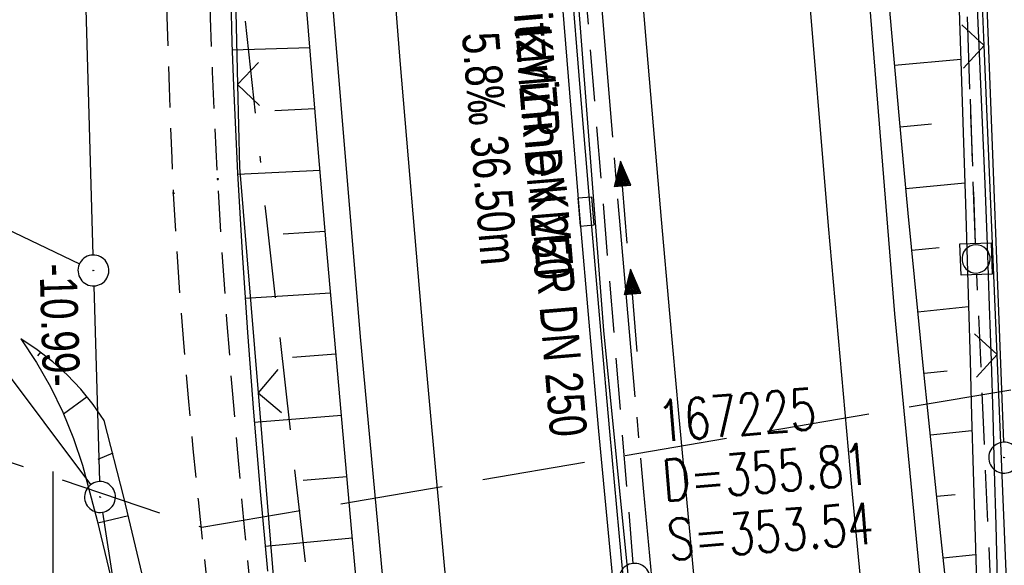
# Model space of a CAD drawing. Extents: x 508885 to 509191, y 457896 to 458644.
# Tile 16 of 57: x 508998 to 509046, y 458100 to 458127. Entities that reach past the tile are written whole.
import ezdxf

# ---------------------------------------------------------------- set-up
doc = ezdxf.new("R2010")
doc.units = 0
doc.header["$LTSCALE"] = 10
doc.header["$MEASUREMENT"] = 0
for name, pattern in [('ACAD_ISO16W100', [73, 15, -6.5, 15, -6.5, 15, -7, 1, -7]), ('ACHSE', [5.5, 4, -0.5, 0.5, -0.5]), ('LT00', [0]), ('LT05', [0.7, 0.5, -0.2]), ('LT11', [0.3, 0.2, -0.1]), ('LT12', [0.4, 0.3, -0.1]), ('STRICHLINIE2', [0.375, 0.25, -0.125])]:
    doc.linetypes.add(name, pattern=pattern)
doc.layers.get('0').update_dxf_attribs({"linetype": 'LT00'})
for name, color, linetype in [('--EK_FBR', 1, 'LT00'), ('--EK_Halt-Pfeil', 4, 'LT00'), ('--EK_Haltung', 7, 'STRICHLINIE2'), ('--EK_Haltung-Text', 140, 'LT00'), ('--EK_Schacht-Text', 5, 'LT00'), ('--EL_DFK_AB_L', 21, 'LT00'), ('--EL_DFK_AB_P', 7, 'LT00'), ('--EL_Halt-Pfeil', 4, 'LT00'), ('--EL_Haltung', 182, 'STRICHLINIE2'), ('--EL_Haltung-Text', 182, 'LT00'), ('-AX-093', 35, 'ACHSE'), ('ABSTAND', 8, 'LT00'), ('BAB-KABEL', 220, 'ACAD_ISO16W100'), ('DFK_AB_L', 21, 'LT00'), ('DFK_AB_P', 7, 'LT00'), ('DFK_KATASTER', 250, 'LT00'), ('DL', 182, 'LT12'), ('LSG', 61, 'LT05'), ('RINNE_TEXT', 11, 'Continuous'), ('V112_AFBR_BAB', 250, 'LT00'), ('V112_BOESCH', 250, 'LT00'), ('V112_BOSCHUNG', 250, 'LT00'), ('V112_FELDWEG', 250, 'LT11'), ('V112_GRABEN', 250, 'LT00'), ('V112_H_BORD', 8, 'LT00'), ('V112_KA_MULD', 182, 'LT00'), ('V112_KA_PRUF', 182, 'LT00'), ('V112_LD_MARK', 250, 'LT00'), ('V112_RASTER', 250, 'LT00'), ('V112_RINNE', 182, 'LT00'), ('V112_SINKK', 182, 'LT00'), ('V112_ZAUN', 40, 'LT00')]:
    doc.layers.add(name, color=color, linetype=linetype)
doc.styles.add('Arial', font='ARIAL.TTF')
doc.styles.add('Haltungsbeschriftung', font='ARIAL.TTF', dxfattribs={"width": 0.75})
doc.styles.add('schachtbeschriftung', font='romans.shx', dxfattribs={"width": 0.75, "height": 2})
doc.styles.get("Standard").update_dxf_attribs({"font": 'ARIAL.TTF'})

# ---------------------------------------------------------------- blocks, each defined once
blk = doc.blocks.new('SYMB0003')
at = {"color": 0, "linetype": 'ByBlock'}
for p, q in [((-0.015712, 0), (0.010166, 0.012015)), ((0, -0.021257), (-0.015712, 0)), ((0.010166, 0.012015), (0, -0.021257))]:
    blk.add_line(p, q, dxfattribs=at)
for points in [[(-0.031395, 0.499013), (-0.093691, 0.491144), (-0.154509, 0.475528), (-0.21289, 0.452414), (-0.267913, 0.422164), (-0.318712, 0.385257), (-0.364484, 0.342274), (-0.404509, 0.293893), (-0.438154, 0.240877), (-0.464888, 0.184062), (-0.484292, 0.124345), (-0.496058, 0.062667), (-0.5, 0)], [(0.5, 0), (0.496057, 0.062667), (0.484292, 0.124345), (0.464888, 0.184062), (0.438153, 0.240877), (0.404509, 0.293893), (0.364484, 0.342274), (0.318712, 0.385257), (0.267913, 0.422164), (0.21289, 0.452414), (0.154509, 0.475528), (0.093691, 0.491144), (0.031395, 0.499013), (-0.031395, 0.499013)], [(-0.5, 0), (-0.496058, -0.062667), (-0.484292, -0.124345), (-0.464888, -0.184062), (-0.438154, -0.240877), (-0.404509, -0.293893), (-0.364485, -0.342274), (-0.318712, -0.385257), (-0.267914, -0.422164), (-0.21289, -0.452414), (-0.154509, -0.475529), (-0.093691, -0.491144), (-0.031395, -0.499014), (0.031395, -0.499014)], [(0.031395, -0.499014), (0.093691, -0.491144), (0.154509, -0.475529), (0.21289, -0.452414), (0.267914, -0.422164), (0.318712, -0.385257), (0.364485, -0.342274), (0.404509, -0.293893), (0.438154, -0.240877), (0.464889, -0.184062), (0.484292, -0.124345), (0.496058, -0.062667), (0.5, 0)]]:
    blk.add_lwpolyline(points, dxfattribs=at)
blk = doc.blocks.new('SYMB0011')
at = {"color": 0, "linetype": 'ByBlock'}
for p, q in [((0.5, 0), (-0.5, 0)), ((0, 0.5), (0, -0.5))]:
    blk.add_line(p, q, dxfattribs=at)
blk = doc.blocks.new('SYMB0024')
at = {"color": 0, "linetype": 'ByBlock'}
for p, q in [((-0.5, 0.5), (0, 0)), ((0, 0), (0.5, 0.5))]:
    blk.add_line(p, q, dxfattribs=at)
blk = doc.blocks.new('SYMB0652')
at = {"color": 0, "linetype": 'ByBlock'}
blk.add_lwpolyline([(-0.15, -0.075), (0.15, -0.075), (0.15, 0.075), (-0.15, 0.075), (-0.15, -0.075)], dxfattribs=at)
blk = doc.blocks.new('SYMB1210')
at = {"color": 0, "linetype": 'ByBlock'}
blk.add_line((0.018815, -0.179014), (0.055623, -0.17119), dxfattribs=at)
for points in [[(-0.2, -0.2), (-0.2, 0.2), (0.2, 0.2), (0.2, -0.2), (-0.2, -0.2)], [(0.018815, 0.179014), (-0.018815, 0.179014), (-0.055623, 0.17119), (-0.09, 0.155885), (-0.120444, 0.133766), (-0.145623, 0.105801), (-0.164438, 0.073213), (-0.176067, 0.037424), (-0.18, 0)], [(0.18, 0), (0.176067, 0.037424), (0.164438, 0.073213), (0.145623, 0.105801), (0.120444, 0.133766), (0.09, 0.155885), (0.055623, 0.17119), (0.018815, 0.179014)], [(-0.18, 0), (-0.176067, -0.037424), (-0.164438, -0.073213), (-0.145623, -0.105801), (-0.120444, -0.133766), (-0.09, -0.155885), (-0.055623, -0.17119), (-0.018815, -0.179014), (0.018815, -0.179014)], [(0.055623, -0.17119), (0.09, -0.155885), (0.120444, -0.133766), (0.145623, -0.105801), (0.164438, -0.073213), (0.176067, -0.037424), (0.18, 0)]]:
    blk.add_lwpolyline(points, dxfattribs=at)
blk = doc.blocks.new('SYMB0070')
at = {"color": 0, "linetype": 'ByBlock'}
for p, q in [((-0.5, 0), (0.2, 0)), ((0.5, 0), (0.2, 0.1)), ((0.2, 0.1), (0.2, 0)), ((0.468, 0), (0.21, 0.086)), ((0.21, 0.086), (0.21, -0.086)), ((0.21, -0.086), (0.468, 0)), ((0.22, -0.072), (0.437, 0)), ((0.23, -0.058), (0.405, 0)), ((0.24, -0.045), (0.374, 0)), ((0.342, 0), (0.25, 0.031)), ((0.25, 0.031), (0.25, -0.031)), ((0.25, -0.031), (0.342, 0)), ((0.26, -0.017), (0.31, 0)), ((0.27, -0.003), (0.279, 0))]:
    blk.add_line(p, q, dxfattribs=at)
for points in [[(0.2, 0), (0.2, -0.1), (0.5, 0)], [(0.437, 0), (0.22, 0.072), (0.22, -0.072)], [(0.405, 0), (0.23, 0.058), (0.23, -0.058)], [(0.374, 0), (0.24, 0.045), (0.24, -0.045)], [(0.31, 0), (0.26, 0.017), (0.26, -0.017)], [(0.279, 0), (0.27, 0.003), (0.27, -0.003)]]:
    blk.add_lwpolyline(points, dxfattribs=at)

msp = doc.modelspace()

# ---------------------------------------------------------------- linework, layer by layer
at = {"layer": '--EK_FBR', "linetype": 'LT11', "flags": 128}
for points in [[(509036.495, 457899.887), (509036.18, 457901.445), (509035.062, 457907.213), (509033.993, 457912.99), (509032.97, 457918.776), (509031.993, 457924.569), (509031.553, 457927.268), (509031.121, 457929.969), (509030.694, 457932.671), (509030.271, 457935.373), (509029.848, 457938.075), (509029.425, 457940.777), (509028.998, 457943.479), (509028.424, 457947.064), (509027.843, 457950.648), (509027.257, 457954.231), (509026.668, 457957.814), (509026.077, 457961.397), (509025.487, 457964.979), (509024.901, 457968.562), (509024.319, 457972.146), (509023.744, 457975.731), (509023.164, 457979.405), (509022.591, 457983.079), (509022.024, 457986.755), (509021.461, 457990.431), (509020.901, 457994.108), (509020.34, 457997.785), (509019.779, 458001.461), (509019.214, 458005.138), (509018.804, 458007.79), (509018.394, 458010.442), (509017.988, 458013.095), (509017.588, 458015.749), (509017.198, 458018.404), (509016.82, 458021.06), (509016.457, 458023.719), (509016.124, 458026.293), (509015.805, 458028.868), (509015.497, 458031.445), (509015.198, 458034.023), (509014.904, 458036.602), (509014.614, 458039.182), (509014.323, 458041.761), (509014.03, 458044.34), (509013.73, 458046.919), (509013.422, 458049.496), (509013.07, 458052.329), (509012.707, 458055.161), (509012.337, 458057.991), (509011.962, 458060.821), (509011.586, 458063.651), (509011.213, 458066.481), (509010.845, 458069.312), (509010.486, 458072.144), (509010.138, 458074.976), (509009.807, 458077.811), (509009.557, 458080.047), (509009.317, 458082.285), (509009.082, 458084.523), (509008.849, 458086.762), (509008.617, 458089.001), (509008.381, 458091.24), (509008.115, 458093.715), (509007.844, 458096.19), (509007.574, 458098.665), (509007.307, 458101.14), (509007.047, 458103.616), (509006.798, 458106.093), (509006.563, 458108.57), (509006.347, 458111.049), (509006.152, 458113.529), (509005.983, 458116.01), (509005.843, 458118.493), (509005.765, 458120.206), (509005.698, 458121.919), (509005.639, 458123.633), (509005.584, 458125.347), (509005.529, 458127.061), (509005.469, 458128.775), (509005.402, 458130.489), (509005.323, 458132.202), (509005.142, 458135.285), (509004.908, 458138.365), (509004.621, 458141.44), (509004.28, 458144.51), (509003.884, 458147.573), (509003.367, 458151.035), (509002.778, 458154.484), (509002.115, 458157.921), (509001.736, 458159.729), (509001.342, 458161.534), (509000.937, 458163.337), (509000.526, 458165.138), (509000.113, 458166.939), (508999.705, 458168.741), (508999.305, 458170.544), (508998.918, 458172.349), (508998.549, 458174.157), (508998.204, 458175.97), (508997.794, 458178.337), (508997.428, 458180.711), (508997.102, 458183.092), (508996.812, 458185.48), (508996.554, 458187.871), (508996.325, 458190.267), (508996.121, 458192.666), (508995.938, 458195.068), (508995.772, 458197.47), (508995.62, 458199.873), (508995.325, 458205.103), (508995.078, 458210.331), (508994.879, 458215.559), (508994.729, 458220.789), (508994.671, 458223.459), (508994.623, 458226.13), (508994.582, 458228.801), (508994.546, 458231.473), (508994.511, 458234.144), (508994.475, 458236.816), (508994.435, 458239.488), (508994.388, 458242.159), (508994.323, 458245.233), (508994.247, 458248.307), (508994.164, 458251.38), (508994.075, 458254.453), (508993.983, 458257.526), (508993.891, 458260.6), (508993.8, 458263.673), (508993.716, 458266.642), (508993.639, 458269.611), (508993.57, 458272.581), (508993.511, 458275.55), (508993.465, 458278.52), (508993.433, 458281.49), (508993.418, 458284.46), (508993.418, 458286.652), (508993.425, 458288.845), (508993.436, 458291.037), (508993.447, 458293.23), (508993.464, 458300.395), (508993.449, 458307.561), (508993.404, 458314.726), (508993.375, 458317.831), (508993.343, 458320.937), (508993.31, 458324.042), (508993.278, 458327.147), (508993.249, 458330.252), (508993.227, 458333.358), (508993.212, 458336.463), (508993.207, 458339.461), (508993.21, 458342.46), (508993.22, 458345.458), (508993.233, 458348.457), (508993.25, 458351.455), (508993.267, 458354.454), (508993.283, 458357.452), (508993.297, 458360.455), (508993.31, 458363.459), (508993.325, 458366.462), (508993.344, 458369.465), (508993.368, 458372.469), (508993.401, 458375.472), (508993.443, 458378.475), (508993.517, 458382.413), (508993.613, 458386.35), (508993.733, 458390.287), (508993.879, 458394.222), (508994.051, 458398.157), (508994.251, 458402.09), (508994.421, 458405.053), (508994.604, 458408.014), (508994.798, 458410.975), (508995, 458413.936), (508995.207, 458416.896), (508995.415, 458419.857), (508995.622, 458422.817), (508995.825, 458425.778), (508996, 458428.405), (508996.172, 458431.032), (508996.345, 458433.658), (508996.523, 458436.285), (508996.708, 458438.91), (508996.905, 458441.535), (508997.116, 458444.159), (508997.347, 458446.81), (508997.593, 458449.46), (508997.852, 458452.109), (508998.121, 458454.757), (508998.398, 458457.404), (508998.68, 458460.05), (508998.964, 458462.696), (508999.248, 458465.341), (508999.607, 458468.715), (508999.962, 458472.088), (509000.317, 458475.462), (509000.673, 458478.837), (509001.033, 458482.214), (509001.398, 458485.592), (509001.537, 458486.858), (509001.683, 458488.124), (509001.839, 458489.388), (509002.011, 458490.649), (509002.204, 458491.906), (509002.422, 458493.158), (509002.671, 458494.404), (509002.919, 458495.501), (509003.186, 458496.595), (509003.465, 458497.686), (509003.747, 458498.776), (509004.026, 458499.867), (509004.292, 458500.961), (509004.538, 458502.059), (509004.745, 458503.089), (509004.932, 458504.123), (509005.106, 458505.16), (509005.271, 458506.198), (509005.434, 458507.237), (509005.6, 458508.276), (509005.834, 458509.672), (509006.078, 458511.067), (509006.327, 458512.46), (509006.577, 458513.853), (509006.822, 458515.247), (509007.057, 458516.642), (509007.382, 458518.714), (509007.679, 458520.79), (509007.954, 458522.87), (509008.21, 458524.952), (509008.451, 458527.037), (509008.683, 458529.123), (509008.908, 458531.21), (509009.131, 458533.298), (509009.357, 458535.386), (509009.59, 458537.472), (509009.967, 458540.675), (509010.368, 458543.875), (509010.79, 458547.071), (509011.23, 458550.265), (509011.687, 458553.457), (509012.157, 458556.646), (509012.638, 458559.834), (509012.972, 458562.009)], [(509038.565, 457899.833), (509038.517, 457900.069), (509037.883, 457903.29), (509037.269, 457906.515), (509036.673, 457909.744), (509036.094, 457912.975), (509035.529, 457916.21), (509034.975, 457919.447), (509034.431, 457922.685), (509033.894, 457925.924), (509033.274, 457929.705), (509032.66, 457933.487), (509032.048, 457937.268), (509031.437, 457941.05), (509030.825, 457944.831), (509030.073, 457949.46), (509029.318, 457954.088), (509028.561, 457958.716), (509027.805, 457963.344), (509027.05, 457967.973), (509026.298, 457972.601), (509025.55, 457977.231), (509025.432, 457977.97), (509024.588, 457983.254), (509023.637, 457989.278), (509022.699, 457995.304), (509021.775, 458001.333), (509020.867, 458007.364), (509020.383, 458010.623), (509019.907, 458013.882), (509019.439, 458017.143), (509018.981, 458020.405), (509018.535, 458023.669), (509018.1, 458026.959), (509017.676, 458030.25), (509017.263, 458033.543), (509016.858, 458036.837), (509016.459, 458040.132), (509016.063, 458043.428), (509015.67, 458046.723), (509015.276, 458050.019), (509014.789, 458054.069), (509014.301, 458058.119), (509013.812, 458062.168), (509013.323, 458066.218), (509012.837, 458070.268), (509012.354, 458074.318), (509011.875, 458078.369), (509011.481, 458081.748), (509011.093, 458085.129), (509010.712, 458088.51), (509010.341, 458091.894), (509009.979, 458095.299), (509009.631, 458098.705), (509009.3, 458102.114), (509008.988, 458105.524), (509008.698, 458108.935), (509008.432, 458112.348), (509008.194, 458115.761), (509007.986, 458119.175), (509007.849, 458121.785), (509007.732, 458124.396), (509007.637, 458127.01), (509007.565, 458129.626), (509007.518, 458132.247), (509007.501, 458133.81), (509007.487, 458135.373), (509007.471, 458136.937), (509007.445, 458138.499), (509007.404, 458140.06), (509007.342, 458141.618), (509007.253, 458143.172), (509007.13, 458144.722), (509006.968, 458146.267), (509006.76, 458147.805), (509006.538, 458149.147), (509006.281, 458150.484), (509005.996, 458151.817), (509005.688, 458153.148), (509005.363, 458154.475), (509005.027, 458155.801), (509004.684, 458157.126), (509004.341, 458158.451), (509003.701, 458160.974), (509003.083, 458163.5), (509002.491, 458166.03), (509001.928, 458168.564), (509001.397, 458171.104), (509000.901, 458173.651), (509000.446, 458176.205), (509000.023, 458178.82), (508999.643, 458181.443), (508999.302, 458184.073), (508998.998, 458186.708), (508998.729, 458189.348), (508998.493, 458191.991), (508998.286, 458194.637), (508998.107, 458197.286), (508997.952, 458199.935), (508997.821, 458202.574), (508997.709, 458205.212), (508997.615, 458207.851), (508997.535, 458210.49), (508997.467, 458213.13), (508997.408, 458215.769), (508997.357, 458218.408), (508997.309, 458221.048), (508997.238, 458225.249), (508997.17, 458229.451), (508997.104, 458233.653), (508997.038, 458237.855), (508996.97, 458242.057), (508996.898, 458246.465), (508996.823, 458250.873), (508996.748, 458255.28), (508996.673, 458259.688), (508996.6, 458264.095), (508996.537, 458268.034), (508996.477, 458271.972), (508996.423, 458275.91), (508996.375, 458279.848), (508996.336, 458283.787), (508996.311, 458286.935), (508996.291, 458290.084), (508996.275, 458293.232), (508996.262, 458296.326), (508996.25, 458299.421), (508996.237, 458302.515), (508996.222, 458305.609), (508996.201, 458308.703), (508996.174, 458311.798), (508996.139, 458314.892), (508996.102, 458317.583), (508996.059, 458320.274), (508996.016, 458322.965), (508995.976, 458325.655), (508995.942, 458328.346), (508995.917, 458331.037), (508995.904, 458333.727), (508995.908, 458336.418), (508995.927, 458338.789), (508995.957, 458341.159), (508995.996, 458343.53), (508996.039, 458345.901), (508996.084, 458348.272), (508996.126, 458350.643), (508996.162, 458353.014), (508996.189, 458355.385), (508996.203, 458357.756), (508996.202, 458360.048), (508996.19, 458362.339), (508996.171, 458364.631), (508996.149, 458366.923), (508996.128, 458369.215), (508996.113, 458371.506), (508996.107, 458373.798), (508996.115, 458376.089), (508996.141, 458378.38), (508996.19, 458380.737), (508996.259, 458383.094), (508996.346, 458385.451), (508996.448, 458387.807), (508996.562, 458390.163), (508996.685, 458392.519), (508996.814, 458394.875), (508996.947, 458397.23), (508997.08, 458399.586), (508997.261, 458402.829), (508997.441, 458406.072), (508997.621, 458409.315), (508997.806, 458412.557), (508997.997, 458415.798), (508998.198, 458419.039), (508998.41, 458422.279), (508998.637, 458425.518), (508998.832, 458428.137), (508999.036, 458430.755), (508999.246, 458433.373), (508999.459, 458435.99), (508999.672, 458438.608), (508999.882, 458441.226), (509000.087, 458443.845), (509000.265, 458446.202), (509000.441, 458448.559), (509000.616, 458450.916), (509000.795, 458453.272), (509000.98, 458455.628), (509001.176, 458457.983), (509001.385, 458460.336), (509001.611, 458462.688), (509001.857, 458465.037), (509002.148, 458467.57), (509002.462, 458470.1), (509002.797, 458472.627), (509003.148, 458475.153), (509003.513, 458477.678), (509003.887, 458480.201), (509004.267, 458482.723), (509004.65, 458485.244), (509005.089, 458488.136), (509005.53, 458491.028), (509005.976, 458493.92), (509006.216, 458495.452), (509006.463, 458496.982), (509006.72, 458498.511), (509006.994, 458500.036), (509007.288, 458501.558), (509007.534, 458502.749), (509007.789, 458503.938), (509008.045, 458505.126), (509008.296, 458506.316), (509008.535, 458507.508), (509008.807, 458508.988), (509009.053, 458510.473), (509009.279, 458511.962), (509009.489, 458513.454), (509009.686, 458514.947), (509009.875, 458516.442), (509010.157, 458518.738), (509010.431, 458521.034), (509010.702, 458523.331), (509010.971, 458525.627), (509011.242, 458527.923), (509011.518, 458530.218), (509011.8, 458532.511), (509012.092, 458534.804), (509012.396, 458537.095), (509012.754, 458539.657), (509013.127, 458542.216), (509013.513, 458544.774), (509013.909, 458547.331), (509014.31, 458549.888), (509014.714, 458552.443), (509015.118, 458555), (509015.517, 458557.556), (509015.91, 458560.114), (509016.02, 458560.853)]]:
    msp.add_lwpolyline(points, dxfattribs=at)
at = {"layer": '--EK_FBR'}
for points in [[(509044.934, 457899.665), (509044.777, 457900.436), (509040.408, 457923.488), (509036.279, 457946.653), (509032.268, 457970.926), (509028.788, 457993.791), (509025.498, 458016.924), (509022.446, 458040.247), (509019.611, 458064.199), (509017.252, 458086.404), (509014.912, 458111.539), (509013.017, 458134.288), (509011.423, 458156.375), (509010.071, 458179.707), (509009.028, 458201.516), (509008.114, 458228.311), (509007.506, 458252.996), (509007.222, 458275.046), (509007.268, 458299.378), (509007.454, 458322.883), (509007.977, 458345.83)], [(509071.575, 457898.964), (509068.281, 457915.614), (509064, 457939.002), (509059.781, 457963.33), (509056.225, 457985.851), (509054.528, 457997.189), (509051.335, 458019.378), (509048.299, 458042.937), (509045.523, 458066.144), (509043.153, 458088.796), (509040.848, 458112.654), (509038.935, 458136.305), (509037.469, 458157.776), (509036.003, 458180.48), (509034.875, 458203.339), (509034.085, 458227.234), (509033.472, 458253.025), (509033.144, 458275.666), (509033.179, 458299.039), (509033.444, 458322.397), (509033.995, 458344.72)]]:
    msp.add_lwpolyline(points, dxfattribs=at)
at = {"layer": '--EK_FBR', "color": 2}
msp.add_lwpolyline([(509024.225, 458197.107), (509024.478, 458191.594), (509024.751, 458186.082), (509025.044, 458180.571), (509025.264, 458176.667), (509025.494, 458172.763), (509025.733, 458168.86), (509025.978, 458164.957), (509026.229, 458161.055), (509026.485, 458157.153), (509026.774, 458152.809), (509027.069, 458148.466), (509027.372, 458144.124), (509027.685, 458139.782), (509028.011, 458135.441), (509028.368, 458130.885), (509028.738, 458126.33), (509029.121, 458121.776), (509029.515, 458117.223), (509029.917, 458112.671), (509030.354, 458107.817), (509030.8, 458102.965), (509031.256, 458098.113)], dxfattribs=at)
at = {"layer": '--EK_Haltung'}
for p, q in [((509044.77, 458116.061), (509043.431, 458153.243)), ((509028.156, 458100.537), (509025.251, 458135.42)), ((509046.564, 458076.342), (509044.831, 458114.562))]:
    msp.add_line(p, q, dxfattribs=at)
at = {"layer": '--EL_DFK_AB_L'}
for p, q in [((509044.469, 458149.521), (509046.131, 458106.418)), ((509001.132, 458142.73), (509001.928, 458115.5)), ((509001.972, 458114), (509002.248, 458104.51)), ((509002.385, 458103.017), (509007.526, 458069.681))]:
    msp.add_line(p, q, dxfattribs=at)
at = {"layer": '--EL_Haltung'}
for p, q in [((509044.77, 458116.061), (509043.431, 458153.243)), ((509028.156, 458100.537), (509025.251, 458135.42)), ((509046.564, 458076.342), (509044.831, 458114.562))]:
    msp.add_line(p, q, dxfattribs=at)
at = {"layer": '-AX-093', "ltscale": 0.2}
msp.add_lwpolyline([(509020.707, 458331.149), (509020.469, 458318.518), (509020.311, 458305.885), (509020.232, 458293.252), (509020.234, 458280.619), (509020.315, 458267.986), (509020.477, 458255.354), (509020.718, 458242.723), (509021.04, 458230.094), (509021.441, 458217.467), (509021.923, 458204.843), (509022.484, 458192.222), (509023.125, 458179.605), (509023.846, 458166.992), (509024.647, 458154.384), (509025.528, 458141.782), (509026.489, 458129.185), (509027.529, 458116.595), (509028.649, 458104.011), (509029.849, 458091.435), (509031.128, 458078.867), (509032.487, 458066.307), (509033.926, 458053.756), (509035.444, 458041.214)], dxfattribs=at)
at = {"layer": 'BAB-KABEL', "ltscale": 0.03, "flags": 128}
msp.add_lwpolyline([(509030.381, 458640.305), (509028.862, 458630.359), (509025.782, 458607.356), (509022.865, 458586.792), (509019.457, 458565.396), (509016.703, 458545.969), (509012.658, 458524.774), (509009.414, 458505.662), (509006.499, 458487.362), (509004.395, 458471.637), (509001.968, 458455.15), (509000.184, 458433.437), (508998.889, 458411.254), (508997.915, 458389.213), (508997.751, 458367.359), (508997.427, 458340.488), (508997.265, 458311.669), (508997.265, 458292.245), (508997.694, 458242.661), (508999.533, 458200.892), (509000.202, 458184.134), (509007.234, 458146.46), (509010.333, 458117.354), (509014.944, 458076.455), (509017.63, 458049.491), (509019.256, 458036.621), (509024.514, 457998.778), (509025.455, 457991.53), (509029.992, 457962.287), (509036.078, 457925.561), (509040.905, 457899.771)], dxfattribs=at)
at = {"layer": 'DFK_AB_L'}
for p, q in [((509044.469, 458149.521), (509046.131, 458106.418)), ((509001.132, 458142.73), (509001.928, 458115.5)), ((509001.972, 458114), (509002.248, 458104.51)), ((509002.385, 458103.017), (509007.526, 458069.681))]:
    msp.add_line(p, q, dxfattribs=at)
at = {"layer": 'DFK_KATASTER'}
for p, q in [((508982.55, 458124), (509001.273, 458115.072)), ((509001.821, 458104.359), (508995.31, 458113.049))]:
    msp.add_line(p, q, dxfattribs=at)
at = {"layer": 'DL'}
msp.add_line((509044.77, 458116.061), (509043.431, 458153.243), dxfattribs=at)
at = {"layer": 'LSG', "flags": 128}
msp.add_lwpolyline([(508890.425, 458112.64), (508909.465, 458112.956), (508966.55, 458116.115), (509007.219, 458102.289), (509069.02, 458112.799), (509161.46, 458152.968), (509178.693, 458157.046)], dxfattribs=at)
at = {"layer": 'V112_AFBR_BAB'}
for points in [[(509044.934, 457899.665), (509044.777, 457900.436), (509040.408, 457923.488), (509036.279, 457946.653), (509032.268, 457970.926), (509028.788, 457993.791), (509025.498, 458016.924), (509022.446, 458040.247), (509019.611, 458064.199), (509017.252, 458086.404), (509014.912, 458111.539), (509013.017, 458134.288), (509011.423, 458156.375), (509010.071, 458179.707), (509009.028, 458201.516), (509008.114, 458228.311), (509007.506, 458252.996), (509007.222, 458275.046), (509007.268, 458299.378), (509007.454, 458322.883), (509007.977, 458345.83)], [(509071.575, 457898.964), (509068.281, 457915.614), (509064, 457939.002), (509059.781, 457963.33), (509056.225, 457985.851), (509054.528, 457997.189), (509051.335, 458019.378), (509048.299, 458042.937), (509045.523, 458066.144), (509043.153, 458088.796), (509040.848, 458112.654), (509038.935, 458136.305), (509037.469, 458157.776), (509036.003, 458180.48), (509034.875, 458203.339), (509034.085, 458227.234), (509033.472, 458253.025), (509033.144, 458275.666), (509033.179, 458299.039), (509033.444, 458322.397), (509033.995, 458344.72)]]:
    msp.add_lwpolyline(points, dxfattribs=at)
at = {"layer": 'V112_AFBR_BAB', "color": 0}
msp.add_lwpolyline([(509024.225, 458197.107), (509024.478, 458191.594), (509024.751, 458186.082), (509025.044, 458180.571), (509025.264, 458176.667), (509025.494, 458172.763), (509025.733, 458168.86), (509025.978, 458164.957), (509026.229, 458161.055), (509026.485, 458157.153), (509026.774, 458152.809), (509027.069, 458148.466), (509027.372, 458144.124), (509027.685, 458139.782), (509028.011, 458135.441), (509028.368, 458130.885), (509028.738, 458126.33), (509029.121, 458121.776), (509029.515, 458117.223), (509029.917, 458112.671), (509030.354, 458107.817), (509030.8, 458102.965), (509031.256, 458098.113)], dxfattribs=at)
at = {"layer": 'V112_BOESCH'}
for points in [[(509014.923, 458097.303), (509014.49, 458102.05), (509014.065, 458106.798), (509013.647, 458111.547), (509013.251, 458116.096), (509012.862, 458120.646), (509012.481, 458125.196), (509012.11, 458129.747), (509011.752, 458134.299), (509011.419, 458138.695), (509011.097, 458143.091), (509010.785, 458147.489), (509010.481, 458151.886), (509010.183, 458156.284), (509009.989, 458159.196), (509009.799, 458162.108), (509009.617, 458165.021)], [(509043.504, 458097.942), (509043.056, 458102.186), (509042.778, 458104.836), (509042.503, 458107.487), (509042.231, 458110.138), (509041.965, 458112.79), (509041.504, 458117.528), (509041.063, 458122.268), (509040.638, 458127.009), (509040.23, 458131.752), (509039.837, 458136.496), (509039.412, 458141.821), (509039.004, 458147.147), (509038.612, 458152.474), (509038.235, 458157.804), (509038.012, 458161.059), (509037.797, 458164.314)], [(509008.616, 458127.926), (509008.671, 458125.812), (509008.747, 458123.699), (509008.841, 458121.587), (509008.948, 458119.476), (509009.17, 458115.61), (509009.424, 458111.745), (509009.713, 458107.882), (509010.037, 458104.022), (509010.397, 458100.164)], [(509004.312, 458100.018), (509003.431, 458103.755), (509002.474, 458107.473), (509001.932, 458108.255), (509001.333, 458108.993), (509000.679, 458109.684), (508999.974, 458110.324), (508999.223, 458110.908), (508998.43, 458111.433)], [(508998.43, 458111.433), (508999.185, 458110.291), (508999.864, 458109.101), (509000.462, 458107.87), (509000.979, 458106.601), (509001.411, 458105.302), (509002.126, 458102.616), (509002.77, 458099.912), (509003.345, 458097.192), (509003.849, 458094.459), (509004.281, 458091.713), (509004.643, 458088.957), (509004.933, 458086.192), (509005.152, 458083.421), (509003.534, 458070.039), (509012.022, 458020.273)]]:
    msp.add_lwpolyline(points, dxfattribs=at)
at = {"layer": 'V112_BOSCHUNG'}
for p, q in [((509008.683, 458125.452), (509012.45, 458125.572)), ((509040.842, 458124.715), (509044.058, 458125)), ((509010.75, 458122.517), (509012.697, 458122.606)), ((509041.112, 458121.727), (509042.634, 458121.862)), ((509008.951, 458119.422), (509012.949, 458119.625)), ((509041.391, 458118.732), (509044.25, 458119.001)), ((509011.162, 458116.531), (509013.203, 458116.653)), ((509041.676, 458115.74), (509043.009, 458115.872)), ((509009.311, 458113.406), (509013.461, 458113.673)), ((509041.969, 458112.747), (509044.429, 458113.005)), ((508999.375, 458110.795), (508999.24, 458110.608)), ((509011.621, 458110.548), (509013.721, 458110.702)), ((509042.27, 458109.762), (509043.392, 458109.879)), ((509001.651, 458108.613), (509000.499, 458107.784)), ((509009.752, 458107.394), (509013.984, 458107.723)), ((509042.576, 458106.777), (509044.597, 458106.989)), ((509002.893, 458105.879), (509002.156, 458105.575)), ((509012.126, 458104.57), (509014.248, 458104.754)), ((509042.887, 458103.794), (509043.785, 458103.888)), ((509003.651, 458102.851), (509002.157, 458102.487)), ((509010.28, 458101.38), (509014.514, 458101.785)), ((509043.201, 458100.81), (509044.776, 458100.975))]:
    msp.add_line(p, q, dxfattribs=at)
at = {"layer": 'V112_FELDWEG', "flags": 128}
for points in [[(509036.495, 457899.887), (509036.18, 457901.445), (509035.062, 457907.213), (509033.993, 457912.99), (509032.97, 457918.776), (509031.993, 457924.569), (509031.553, 457927.268), (509031.121, 457929.969), (509030.694, 457932.671), (509030.271, 457935.373), (509029.848, 457938.075), (509029.425, 457940.777), (509028.998, 457943.479), (509028.424, 457947.064), (509027.843, 457950.648), (509027.257, 457954.231), (509026.668, 457957.814), (509026.077, 457961.397), (509025.487, 457964.979), (509024.901, 457968.562), (509024.319, 457972.146), (509023.744, 457975.731), (509023.164, 457979.405), (509022.591, 457983.079), (509022.024, 457986.755), (509021.461, 457990.431), (509020.901, 457994.108), (509020.34, 457997.785), (509019.779, 458001.461), (509019.214, 458005.138), (509018.804, 458007.79), (509018.394, 458010.442), (509017.988, 458013.095), (509017.588, 458015.749), (509017.198, 458018.404), (509016.82, 458021.06), (509016.457, 458023.719), (509016.124, 458026.293), (509015.805, 458028.868), (509015.497, 458031.445), (509015.198, 458034.023), (509014.904, 458036.602), (509014.614, 458039.182), (509014.323, 458041.761), (509014.03, 458044.34), (509013.73, 458046.919), (509013.422, 458049.496), (509013.07, 458052.329), (509012.707, 458055.161), (509012.337, 458057.991), (509011.962, 458060.821), (509011.586, 458063.651), (509011.213, 458066.481), (509010.845, 458069.312), (509010.486, 458072.144), (509010.138, 458074.976), (509009.807, 458077.811), (509009.557, 458080.047), (509009.317, 458082.285), (509009.082, 458084.523), (509008.849, 458086.762), (509008.617, 458089.001), (509008.381, 458091.24), (509008.115, 458093.715), (509007.844, 458096.19), (509007.574, 458098.665), (509007.307, 458101.14), (509007.047, 458103.616), (509006.798, 458106.093), (509006.563, 458108.57), (509006.347, 458111.049), (509006.152, 458113.529), (509005.983, 458116.01), (509005.843, 458118.493), (509005.765, 458120.206), (509005.698, 458121.919), (509005.639, 458123.633), (509005.584, 458125.347), (509005.529, 458127.061), (509005.469, 458128.775), (509005.402, 458130.489), (509005.323, 458132.202), (509005.142, 458135.285), (509004.908, 458138.365), (509004.621, 458141.44), (509004.28, 458144.51), (509003.884, 458147.573), (509003.367, 458151.035), (509002.778, 458154.484), (509002.115, 458157.921), (509001.736, 458159.729), (509001.342, 458161.534), (509000.937, 458163.337), (509000.526, 458165.138), (509000.113, 458166.939), (508999.705, 458168.741), (508999.305, 458170.544), (508998.918, 458172.349), (508998.549, 458174.157), (508998.204, 458175.97), (508997.794, 458178.337), (508997.428, 458180.711), (508997.102, 458183.092), (508996.812, 458185.48), (508996.554, 458187.871), (508996.325, 458190.267), (508996.121, 458192.666), (508995.938, 458195.068), (508995.772, 458197.47), (508995.62, 458199.873), (508995.325, 458205.103), (508995.078, 458210.331), (508994.879, 458215.559), (508994.729, 458220.789), (508994.671, 458223.459), (508994.623, 458226.13), (508994.582, 458228.801), (508994.546, 458231.473), (508994.511, 458234.144), (508994.475, 458236.816), (508994.435, 458239.488), (508994.388, 458242.159), (508994.323, 458245.233), (508994.247, 458248.307), (508994.164, 458251.38), (508994.075, 458254.453), (508993.983, 458257.526), (508993.891, 458260.6), (508993.8, 458263.673), (508993.716, 458266.642), (508993.639, 458269.611), (508993.57, 458272.581), (508993.511, 458275.55), (508993.465, 458278.52), (508993.433, 458281.49), (508993.418, 458284.46), (508993.418, 458286.652), (508993.425, 458288.845), (508993.436, 458291.037), (508993.447, 458293.23), (508993.464, 458300.395), (508993.449, 458307.561), (508993.404, 458314.726), (508993.375, 458317.831), (508993.343, 458320.937), (508993.31, 458324.042), (508993.278, 458327.147), (508993.249, 458330.252), (508993.227, 458333.358), (508993.212, 458336.463), (508993.207, 458339.461), (508993.21, 458342.46), (508993.22, 458345.458), (508993.233, 458348.457), (508993.25, 458351.455), (508993.267, 458354.454), (508993.283, 458357.452), (508993.297, 458360.455), (508993.31, 458363.459), (508993.325, 458366.462), (508993.344, 458369.465), (508993.368, 458372.469), (508993.401, 458375.472), (508993.443, 458378.475), (508993.517, 458382.413), (508993.613, 458386.35), (508993.733, 458390.287), (508993.879, 458394.222), (508994.051, 458398.157), (508994.251, 458402.09), (508994.421, 458405.053), (508994.604, 458408.014), (508994.798, 458410.975), (508995, 458413.936), (508995.207, 458416.896), (508995.415, 458419.857), (508995.622, 458422.817), (508995.825, 458425.778), (508996, 458428.405), (508996.172, 458431.032), (508996.345, 458433.658), (508996.523, 458436.285), (508996.708, 458438.91), (508996.905, 458441.535), (508997.116, 458444.159), (508997.347, 458446.81), (508997.593, 458449.46), (508997.852, 458452.109), (508998.121, 458454.757), (508998.398, 458457.404), (508998.68, 458460.05), (508998.964, 458462.696), (508999.248, 458465.341), (508999.607, 458468.715), (508999.962, 458472.088), (509000.317, 458475.462), (509000.673, 458478.837), (509001.033, 458482.214), (509001.398, 458485.592), (509001.537, 458486.858), (509001.683, 458488.124), (509001.839, 458489.388), (509002.011, 458490.649), (509002.204, 458491.906), (509002.422, 458493.158), (509002.671, 458494.404), (509002.919, 458495.501), (509003.186, 458496.595), (509003.465, 458497.686), (509003.747, 458498.776), (509004.026, 458499.867), (509004.292, 458500.961), (509004.538, 458502.059), (509004.745, 458503.089), (509004.932, 458504.123), (509005.106, 458505.16), (509005.271, 458506.198), (509005.434, 458507.237), (509005.6, 458508.276), (509005.834, 458509.672), (509006.078, 458511.067), (509006.327, 458512.46), (509006.577, 458513.853), (509006.822, 458515.247), (509007.057, 458516.642), (509007.382, 458518.714), (509007.679, 458520.79), (509007.954, 458522.87), (509008.21, 458524.952), (509008.451, 458527.037), (509008.683, 458529.123), (509008.908, 458531.21), (509009.131, 458533.298), (509009.357, 458535.386), (509009.59, 458537.472), (509009.967, 458540.675), (509010.368, 458543.875), (509010.79, 458547.071), (509011.23, 458550.265), (509011.687, 458553.457), (509012.157, 458556.646), (509012.638, 458559.834), (509013.128, 458563.021), (509013.641, 458566.312), (509014.158, 458569.602), (509014.677, 458572.891), (509015.197, 458576.181), (509015.714, 458579.471), (509016.227, 458582.762), (509016.734, 458586.053), (509017.232, 458589.346), (509017.722, 458592.655), (509018.203, 458595.966), (509018.676, 458599.277), (509019.145, 458602.59), (509019.61, 458605.902), (509020.074, 458609.215), (509020.538, 458612.528), (509021.005, 458615.841), (509021.668, 458620.493), (509022.341, 458625.143), (509023.026, 458629.792), (509023.723, 458634.439), (509024.434, 458639.083), (509024.648, 458640.455)], [(509038.565, 457899.833), (509038.517, 457900.069), (509037.883, 457903.29), (509037.269, 457906.515), (509036.673, 457909.743), (509036.094, 457912.975), (509035.529, 457916.21), (509034.975, 457919.447), (509034.431, 457922.685), (509033.894, 457925.924), (509033.274, 457929.705), (509032.66, 457933.487), (509032.048, 457937.268), (509031.437, 457941.05), (509030.825, 457944.831), (509030.073, 457949.46), (509029.318, 457954.088), (509028.561, 457958.716), (509027.805, 457963.344), (509027.05, 457967.973), (509026.298, 457972.601), (509025.55, 457977.231), (509024.588, 457983.254), (509023.637, 457989.278), (509022.699, 457995.304), (509021.775, 458001.333), (509020.867, 458007.364), (509020.383, 458010.623), (509019.907, 458013.882), (509019.439, 458017.143), (509018.981, 458020.405), (509018.535, 458023.669), (509018.1, 458026.959), (509017.676, 458030.25), (509017.263, 458033.543), (509016.858, 458036.837), (509016.459, 458040.132), (509016.063, 458043.428), (509015.67, 458046.723), (509015.276, 458050.019), (509014.789, 458054.069), (509014.301, 458058.119), (509013.812, 458062.168), (509013.323, 458066.218), (509012.837, 458070.268), (509012.354, 458074.318), (509011.875, 458078.369), (509011.481, 458081.748), (509011.093, 458085.129), (509010.712, 458088.51), (509010.341, 458091.894), (509009.979, 458095.299), (509009.631, 458098.705), (509009.3, 458102.114), (509008.988, 458105.524), (509008.698, 458108.935), (509008.432, 458112.348), (509008.194, 458115.761), (509007.986, 458119.175), (509007.849, 458121.785), (509007.732, 458124.396), (509007.637, 458127.01), (509007.565, 458129.626), (509007.518, 458132.247), (509007.501, 458133.81), (509007.487, 458135.373), (509007.471, 458136.937), (509007.445, 458138.499), (509007.404, 458140.06), (509007.342, 458141.618), (509007.253, 458143.172), (509007.13, 458144.722), (509006.968, 458146.267), (509006.76, 458147.805), (509006.538, 458149.147), (509006.281, 458150.484), (509005.996, 458151.817), (509005.688, 458153.148), (509005.363, 458154.475), (509005.027, 458155.801), (509004.684, 458157.126), (509004.341, 458158.451), (509003.701, 458160.974), (509003.083, 458163.5), (509002.491, 458166.03), (509001.928, 458168.564), (509001.397, 458171.104), (509000.901, 458173.651), (509000.446, 458176.205), (509000.023, 458178.82), (508999.643, 458181.443), (508999.302, 458184.073), (508998.998, 458186.708), (508998.729, 458189.348), (508998.493, 458191.991), (508998.286, 458194.637), (508998.107, 458197.286), (508997.952, 458199.935), (508997.821, 458202.574), (508997.709, 458205.212), (508997.615, 458207.851), (508997.535, 458210.49), (508997.467, 458213.13), (508997.408, 458215.769), (508997.357, 458218.408), (508997.309, 458221.048), (508997.238, 458225.249), (508997.17, 458229.451), (508997.104, 458233.653), (508997.038, 458237.855), (508996.97, 458242.057), (508996.898, 458246.465), (508996.823, 458250.873), (508996.748, 458255.28), (508996.673, 458259.688), (508996.6, 458264.095), (508996.537, 458268.034), (508996.477, 458271.972), (508996.423, 458275.91), (508996.375, 458279.848), (508996.336, 458283.787), (508996.311, 458286.935), (508996.291, 458290.084), (508996.275, 458293.232), (508996.262, 458296.326), (508996.25, 458299.421), (508996.237, 458302.515), (508996.222, 458305.609), (508996.201, 458308.703), (508996.174, 458311.798), (508996.139, 458314.892), (508996.102, 458317.583), (508996.059, 458320.274), (508996.016, 458322.965), (508995.976, 458325.655), (508995.942, 458328.346), (508995.917, 458331.037), (508995.904, 458333.727), (508995.908, 458336.418), (508995.927, 458338.789), (508995.957, 458341.159), (508995.996, 458343.53), (508996.039, 458345.901), (508996.084, 458348.272), (508996.126, 458350.643), (508996.162, 458353.014), (508996.189, 458355.385), (508996.203, 458357.756), (508996.202, 458360.048), (508996.19, 458362.339), (508996.171, 458364.631), (508996.149, 458366.923), (508996.128, 458369.215), (508996.113, 458371.506), (508996.107, 458373.798), (508996.115, 458376.089), (508996.141, 458378.38), (508996.19, 458380.737), (508996.259, 458383.094), (508996.346, 458385.451), (508996.448, 458387.807), (508996.562, 458390.163), (508996.685, 458392.519), (508996.814, 458394.875), (508996.947, 458397.23), (508997.08, 458399.586), (508997.261, 458402.829), (508997.441, 458406.072), (508997.621, 458409.315), (508997.806, 458412.557), (508997.997, 458415.798), (508998.198, 458419.039), (508998.41, 458422.279), (508998.637, 458425.518), (508998.832, 458428.137), (508999.036, 458430.755), (508999.246, 458433.373), (508999.459, 458435.99), (508999.672, 458438.608), (508999.882, 458441.226), (509000.087, 458443.845), (509000.265, 458446.202), (509000.441, 458448.559), (509000.616, 458450.916), (509000.795, 458453.272), (509000.98, 458455.628), (509001.176, 458457.983), (509001.385, 458460.336), (509001.611, 458462.688), (509001.857, 458465.037), (509002.148, 458467.57), (509002.462, 458470.1), (509002.797, 458472.627), (509003.148, 458475.153), (509003.513, 458477.678), (509003.887, 458480.201), (509004.267, 458482.723), (509004.65, 458485.244), (509005.089, 458488.136), (509005.53, 458491.028), (509005.976, 458493.92), (509006.216, 458495.452), (509006.463, 458496.982), (509006.72, 458498.511), (509006.994, 458500.036), (509007.288, 458501.558), (509007.534, 458502.749), (509007.789, 458503.938), (509008.045, 458505.126), (509008.296, 458506.316), (509008.535, 458507.508), (509008.807, 458508.988), (509009.053, 458510.473), (509009.279, 458511.962), (509009.489, 458513.454), (509009.686, 458514.947), (509009.875, 458516.442), (509010.157, 458518.738), (509010.431, 458521.034), (509010.702, 458523.331), (509010.971, 458525.627), (509011.242, 458527.923), (509011.518, 458530.218), (509011.8, 458532.511), (509012.092, 458534.804), (509012.396, 458537.095), (509012.754, 458539.657), (509013.127, 458542.216), (509013.513, 458544.774), (509013.909, 458547.331), (509014.31, 458549.888), (509014.714, 458552.443), (509015.118, 458555), (509015.517, 458557.556), (509015.91, 458560.114), (509016.292, 458562.673), (509016.666, 458565.267), (509017.028, 458567.862), (509017.382, 458570.459), (509017.728, 458573.056), (509018.07, 458575.654), (509018.411, 458578.252), (509018.752, 458580.851), (509019.096, 458583.448), (509019.446, 458586.045), (509019.804, 458588.641), (509020.23, 458591.642), (509020.668, 458594.641), (509021.116, 458597.639), (509021.571, 458600.636), (509022.031, 458603.633), (509022.494, 458606.629), (509022.957, 458609.624), (509023.42, 458612.62), (509023.878, 458615.617), (509024.403, 458619.094), (509024.923, 458622.571), (509025.44, 458626.049), (509025.957, 458629.527), (509026.476, 458633.005), (509027, 458636.481), (509027.532, 458639.957), (509027.598, 458640.378)]]:
    msp.add_lwpolyline(points, dxfattribs=at)
at = {"layer": 'V112_GRABEN'}
for points in [[(509043.962, 458127.869), (509044.126, 458122.929), (509044.282, 458117.989), (509044.428, 458113.048), (509044.503, 458110.371), (509044.577, 458107.693), (509044.653, 458105.016), (509044.733, 458102.338), (509044.819, 458099.661)], [(509044.83, 458127.875), (509044.96, 458124.905), (509045.089, 458121.934), (509045.214, 458118.963), (509045.331, 458115.992), (509045.438, 458113.021), (509045.523, 458110.364), (509045.602, 458107.708), (509045.676, 458105.051), (509045.75, 458102.394), (509045.827, 458099.737)]]:
    msp.add_lwpolyline(points, dxfattribs=at)
at = {"layer": 'V112_H_BORD'}
msp.add_lwpolyline([(509048.685, 458634.124), (509048.272, 458628.738), (509044.528, 458606.062), (509037.806, 458560.565), (509031.962, 458514.885), (509026.971, 458465.681), (509023.317, 458418.61), (509019.833, 458345.207), (509019.017, 458275.547), (509019.919, 458227.464), (509023.24, 458156.759), (509026.703, 458111.833), (509031.399, 458065.218), (509040.466, 457995.243), (509051.959, 457925.916), (509057.252, 457899.341)], dxfattribs=at)
at = {"layer": 'V112_LD_MARK'}
for points in [[(509010.761, 458335.955), (509010.485, 458322.86), (509010.295, 458309.655), (509010.193, 458296.449), (509010.179, 458283.242), (509010.253, 458270.035), (509010.415, 458256.828), (509010.665, 458243.623), (509011.002, 458230.42), (509011.426, 458217.218), (509011.938, 458204.021), (509012.536, 458190.827), (509013.221, 458177.637), (509013.992, 458164.452), (509014.85, 458151.273), (509015.793, 458138.101), (509016.823, 458124.936), (509017.938, 458111.778), (509019.134, 458098.675), (509020.416, 458085.581), (509021.782, 458072.497), (509023.234, 458059.422), (509024.772, 458046.356)], [(509045.738, 458040.38), (509044.159, 458053.323), (509042.663, 458066.276), (509041.285, 458078.922), (509039.986, 458091.577), (509038.768, 458104.24), (509037.631, 458116.91), (509036.575, 458129.588), (509035.601, 458142.271), (509034.709, 458154.961), (509033.901, 458167.656), (509033.176, 458180.355), (509032.572, 458192.267), (509032.041, 458204.182)]]:
    msp.add_lwpolyline(points, dxfattribs=at)
at = {"layer": 'V112_RASTER'}
msp.add_line((509000, 458095), (509000, 458105), dxfattribs=at)
at = {"layer": 'V112_RINNE'}
for points in [[(509020.294, 458198.031), (509020.5, 458193.553), (509020.719, 458189.076), (509020.949, 458184.599), (509021.19, 458180.123), (509021.63, 458172.371), (509022.099, 458164.62), (509022.595, 458156.871), (509023.346, 458145.873), (509024.152, 458134.879), (509024.596, 458129.126), (509025.057, 458123.375), (509025.535, 458117.624), (509026.033, 458111.876), (509026.475, 458106.952), (509026.931, 458102.028), (509027.401, 458097.106)], [(509027.924, 458097.117), (509027.465, 458102.027), (509027.019, 458106.939), (509026.584, 458111.851), (509026.085, 458117.631), (509025.6, 458123.412), (509025.131, 458129.194), (509024.678, 458134.978), (509024.267, 458140.437), (509023.871, 458145.897), (509023.49, 458151.358), (509023.122, 458156.82), (509022.745, 458162.642), (509022.384, 458168.465), (509022.04, 458174.289), (509021.714, 458180.114), (509021.326, 458187.571), (509020.969, 458195.03)]]:
    msp.add_lwpolyline(points, dxfattribs=at)
at = {"layer": 'V112_ZAUN'}
for p, q in [((509045.191, 458125.659), (509044.562, 458140.646)), ((509008.579, 458138.769), (509008.941, 458123.774)), ((509045.82, 458110.672), (509045.191, 458125.659)), ((509046.448, 458095.685), (509045.82, 458110.672)), ((509009.942, 458108.812), (509011.176, 458093.863))]:
    msp.add_line(p, q, dxfattribs=at)
msp.add_lwpolyline([(509008.941, 458123.774), (509009.038, 458119.765), (509009.942, 458108.812)], dxfattribs=at)

# ---------------------------------------------------------------- block references
at = {"layer": '--EK_Halt-Pfeil', "xscale": 4.000000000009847, "yscale": 4, "zscale": 4, "rotation": 94.75992000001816}
msp.add_blockref('SYMB0070', (509027.7, 458118.062), dxfattribs=at)
at = {"layer": '--EL_DFK_AB_P', "xscale": 1.500000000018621, "yscale": 1.5, "zscale": 1.5, "rotation": 264.7377099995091}
for p in [(509001.95, 458114.75), (509046.16, 458105.669), (509002.27, 458103.76)]:
    msp.add_blockref('SYMB0003', p, dxfattribs=at)
at = {"layer": '--EL_Halt-Pfeil', "xscale": 4.000000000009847, "yscale": 4, "zscale": 4, "rotation": 94.75992000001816}
msp.add_blockref('SYMB0070', (509028.185, 458112.816), dxfattribs=at)
at = {"layer": 'DFK_AB_P', "xscale": 1.500000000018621, "yscale": 1.5, "zscale": 1.5, "rotation": 264.7377099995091}
for p in [(509001.95, 458114.75), (509046.16, 458105.669), (509002.27, 458103.76)]:
    msp.add_blockref('SYMB0003', p, dxfattribs=at)
at = {"layer": 'V112_FELDWEG', "xscale": 0.1000000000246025, "yscale": 0.09999999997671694, "zscale": 0.1, "rotation": 268.4925099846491}
for p in [(509007.986, 458119.175), (509005.843, 458118.493)]:
    msp.add_blockref('SYMB0011', p, dxfattribs=at)
at = {"layer": 'V112_KA_MULD', "xscale": 3.799999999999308, "yscale": 3.799999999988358, "zscale": 3.8, "rotation": 272.0609002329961}
msp.add_blockref('SYMB1210', (509044.797, 458115.311), dxfattribs=at)
at = {"layer": 'V112_KA_PRUF', "xscale": 1.500000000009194, "yscale": 1.5, "zscale": 1.5, "rotation": 268.4925099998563}
msp.add_blockref('SYMB0003', (509028.218, 458099.79), dxfattribs=at)
at = {"layer": 'V112_SINKK', "xscale": 4.500000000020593, "yscale": 4.5, "zscale": 4.5, "rotation": 274.946619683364}
msp.add_blockref('SYMB0652', (509025.86, 458117.61), dxfattribs=at)
at = {"layer": 'V112_ZAUN', "yscale": 2.099999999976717, "zscale": 2.1}
for p, xscale, rotation in [((509045.191, 458125.659), 2.099999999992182, 92.40169999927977), ((509008.941, 458123.774), 2.100000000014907, 271.3823299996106), ((509045.82, 458110.672), 2.099999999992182, 92.40169999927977), ((509009.942, 458108.812), 2.099999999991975, 274.7191499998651)]:
    msp.add_blockref('SYMB0024', p, dxfattribs=dict(at, xscale=xscale, rotation=rotation))

# ---------------------------------------------------------------- texts
at = {"layer": '--EK_Haltung-Text', "style": 'Haltungsbeschriftung', "width": 0.75}
for s, p in [('5.8‰ 36.50m', (509019.834, 458126.237)), ('KMZR DN 250', (509022.386, 458126.449))]:
    msp.add_text(s, height=1.8, rotation=-85.2401, dxfattribs=at).set_placement(p)
at = {"layer": '--EK_Schacht-Text', "style": 'schachtbeschriftung', "width": 0.75}
for s, p in [('167225', (509029.422, 458106.423)), ('D=355.81', (509029.661, 458103.553)), ('S=353.54', (509029.9, 458100.683))]:
    msp.add_text(s, height=2, rotation=4.7599, dxfattribs=at).set_placement(p)
at = {"layer": '--EL_Haltung-Text', "style": 'Haltungsbeschriftung', "width": 0.75}
msp.add_text('KMZR DN 250', height=1.8, rotation=-85.2401, dxfattribs=at).set_placement((509023.116, 458118.835))
at = {"layer": 'ABSTAND', "width": 0.75}
msp.add_text(' -10.99-', height=1.8, rotation=-88.3316, dxfattribs=at).set_placement((508999.318, 458115.589))
at = {"layer": 'RINNE_TEXT', "insert": (509023.885, 458130.461), "char_height": 1.8, "attachment_point": 1, "rotation": 274.9466, "style": 'Arial'}
msp.add_mtext('Spitzrinne', dxfattribs=at)

doc.saveas('drawing.dxf')
